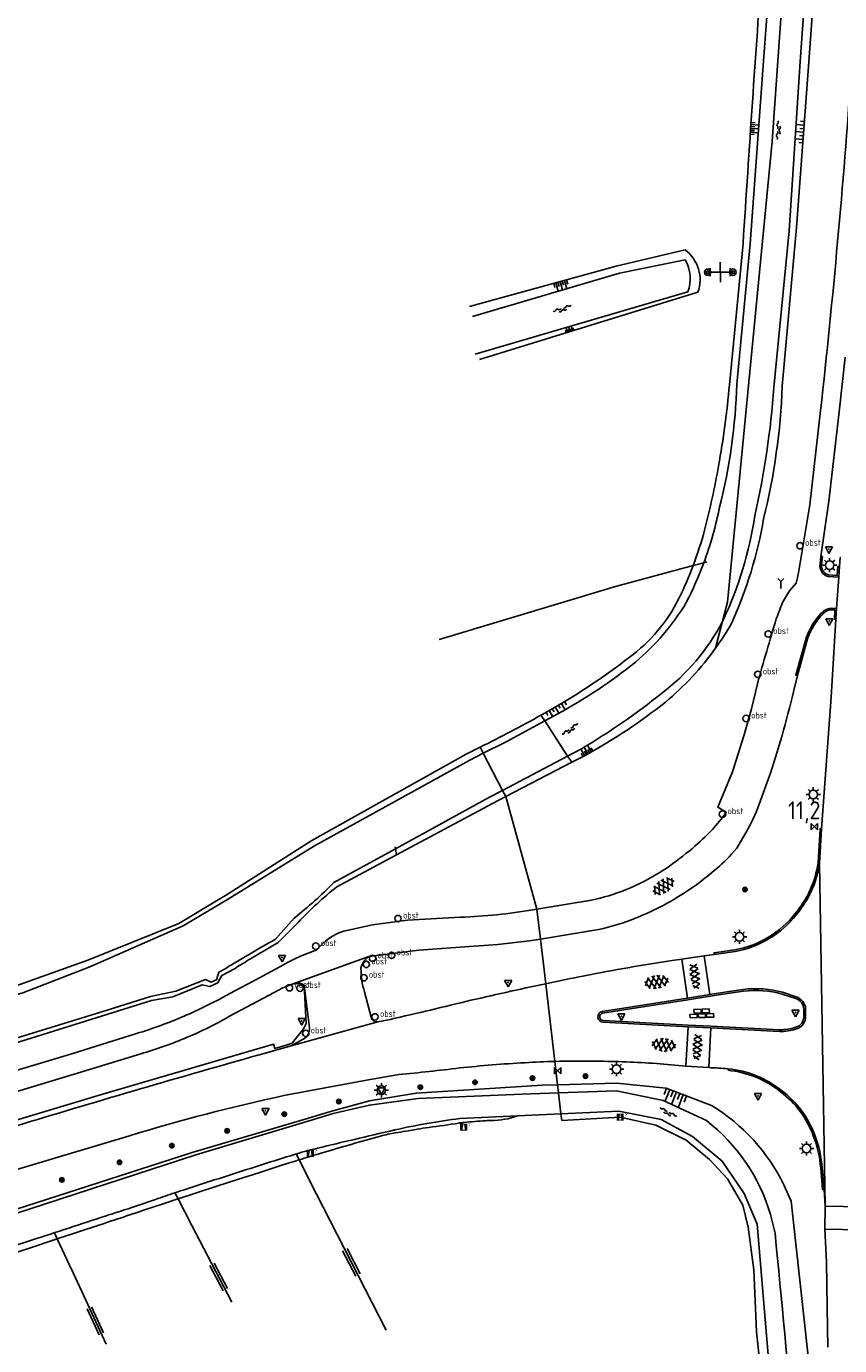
# Model space of a CAD drawing. Extents: x 121149 to 123702, y 457169 to 470031.
# Tile 16 of 87: x 122379 to 122493, y 458731 to 458915. Entities that reach past the tile are written whole.
import ezdxf

# ---------------------------------------------------------------- set-up
doc = ezdxf.new("R2010")
doc.units = 0
doc.header["$LTSCALE"] = 4
doc.layers.get('0').update_dxf_attribs({"color": 8, "linetype": 'CONTINUOUS'})
doc.layers.add('REFERENTIE', color=8, linetype='CONTINUOUS')
doc.styles.add('ISO', font='ISO')
doc.styles.get("Standard").update_dxf_attribs({"font": 'ISO'})

# ---------------------------------------------------------------- blocks, each defined once
blk = doc.blocks.new('kilometerpaal')
at = {"color": 0}
for p, q in [((-0.44, 0.44), (0.44, -0.44)), ((-0.44, -0.44), (-0.44, 0.44)), ((0.44, 0.44), (-0.44, -0.44)), ((0.44, -0.44), (0.44, 0.44))]:
    blk.add_line(p, q, dxfattribs=at)
at = {"color": 0, "style": 'ISO'}
blk.add_attdef('KILOMETERPAAL', (0.59, 0.87), '', height=2.5, dxfattribs=at)
blk = doc.blocks.new('verkeersbord-pl')
at = {"linetype": 'Continuous'}
blk.add_circle((0, 0), 0.03, dxfattribs=at)
blk = doc.blocks.new('verkeersbord')
at = {"color": 0}
for p, q in [((0.5, 0.32), (-0.5, 0.32)), ((-0.5, 0.32), (0, -0.6)), ((0, -0.6), (0.5, 0.32))]:
    blk.add_line(p, q, dxfattribs=at)
blk = doc.blocks.new('water')
at = {"color": 0, "linetype": 'ByBlock', "lineweight": -2}
for centre, start, end in [((-0.01, 0.75), 129.7446, 230.2554), ((-0.32, 1.12), 309.7446, 50.2554), ((-0.32, 0.37), 309.7446, 50.2554), ((0.32, 0.01), 129.7446, 230.2554), ((0, 0.38), 309.7446, 50.2554), ((-0.01, -0.74), 129.7446, 230.2554), ((-0.32, -0.37), 309.7446, 50.2554), ((-0.32, -1.12), 309.7446, 50.2554), ((0, -0.37), 309.7446, 50.2554)]:
    blk.add_arc(centre, 0.244, start, end, dxfattribs=at)
blk = doc.blocks.new('talud')
at = {"color": 0}
for p, q in [((0, 0.75), (0.5, 0.75)), ((0, 0.5), (1, 0.5)), ((0, 0.25), (0.5, 0.25)), ((0, 0), (1, 0)), ((0, -0.25), (0.5, -0.25)), ((0, -0.5), (1, -0.5)), ((0, -0.75), (0.5, -0.75))]:
    blk.add_line(p, q, dxfattribs=at)
blk = doc.blocks.new('lichtmast')
at = {"color": 0}
for p, q in [((-0.6, 0), (-1, 0)), ((-0.71, 0.71), (-0.42, 0.42)), ((0, 0.6), (0, 1)), ((0.42, 0.42), (0.71, 0.71)), ((0.6, 0), (1, 0)), ((-0.42, -0.42), (-0.71, -0.71)), ((0, -0.6), (0, -1)), ((0.42, -0.42), (0.71, -0.71))]:
    blk.add_line(p, q, dxfattribs=at)
blk.add_circle((0, 0), 0.6, dxfattribs=at)
blk = doc.blocks.new('boom')
at = {"color": 0}
for radius in [0.315, 0.225, 0.135]:
    blk.add_circle((0, 0), radius, dxfattribs=at)
blk = doc.blocks.new('obstakel')
at = {"color": 0}
blk.add_circle((0, 0), 0.45, dxfattribs=at)
at = {"color": 0, "style": 'ISO'}
blk.add_attdef('OBSTAKEL', (0.7, 0), '', height=0.9, dxfattribs=at)
blk = doc.blocks.new('asfalt6')
at = {"color": 0, "linetype": 'ByBlock', "lineweight": -2}
for p, q in [((-0.93, 0.18), (0.7, 1.13)), ((-0.89, -0.52), (0.89, 0.52)), ((-0.89, 0.52), (0.89, -0.52)), ((-0.76, 1.01), (0.3, 1.62)), ((-0.7, 1.13), (0.93, 0.18)), ((-0.3, 1.62), (0.76, 1.01)), ((-0.93, -0.18), (0.7, -1.13)), ((-0.76, -1.01), (0.3, -1.62)), ((-0.7, -1.13), (0.93, -0.18)), ((-0.3, -1.62), (0.76, -1.01))]:
    blk.add_line(p, q, dxfattribs=at)
blk = doc.blocks.new('voegsteen4')
at = {"color": 0, "linetype": 'ByBlock', "lineweight": -2}
for p, q in [((-0.08, 1.65), (-0.58, 1.65)), ((-0.58, 1.65), (-0.58, 0.65)), ((-0.08, 0.65), (-0.58, 0.65)), ((-0.58, 0.5), (-0.58, -0.5)), ((-0.58, 0.5), (-0.08, 0.5)), ((-0.08, 0.5), (-0.58, 0.5)), ((-0.08, 1.65), (-0.08, 0.65)), ((-0.08, -0.5), (-0.08, 0.5)), ((0.57, 1.07), (0.08, 1.07)), ((0.08, 1.07), (0.08, 0.08)), ((0.08, 0.08), (0.57, 0.08)), ((0.57, 0.08), (0.57, 1.07)), ((-0.58, -0.65), (-0.58, -1.65)), ((-0.58, -1.65), (-0.08, -1.65)), ((-0.58, -0.5), (-0.08, -0.5)), ((-0.08, -0.5), (-0.58, -0.5)), ((-0.08, -0.65), (-0.58, -0.65)), ((-0.08, -1.65), (-0.08, -0.65)), ((0.57, -0.08), (0.08, -0.08)), ((0.08, -0.08), (0.08, -1.07)), ((0.08, -1.07), (0.57, -1.07)), ((0.57, -1.07), (0.57, -0.08))]:
    blk.add_line(p, q, dxfattribs=at)
blk = doc.blocks.new('grensmarkering')
at = {"linetype": 'ByBlock', "lineweight": -2}
h = blk.add_hatch(color=0, dxfattribs=at)
h.dxf.hatch_style = 1
h.paths.add_polyline_path([(0.5, 0.43, 0.414214), (0.43, 0.5), (-0.43, 0.5, 0.414214), (-0.5, 0.43), (-0.5, -0.43, 0.414214), (-0.43, -0.5), (0.43, -0.5, 0.414214), (0.5, -0.43)])
h.paths.add_polyline_path([(0.14, -0.24), (0.16, -0.24), (0.16, -0.27, -0.083333), (-0.16, -0.27), (-0.16, -0.24), (-0.14, -0.24), (-0.08, 0.22, -0.219912), (-0.05, 0.27, 0.457379), (-0.04, 0.32, -2.245674), (0.04, 0.32, 0.457379), (0.05, 0.27, -0.219912), (0.08, 0.22)], flags=16)
h.paths.add_polyline_path([(0.16, -0.32), (0.16, -0.41, -0.083333), (-0.16, -0.41), (-0.16, -0.32, 0.083333)], flags=16)
at = {"color": 0, "linetype": 'ByBlock', "lineweight": -2}
blk.add_attdef('GRENSMARKERING', (0.6, 0), '', height=0.5, dxfattribs=at)
blk = doc.blocks.new('asfalt4')
at = {"color": 0, "linetype": 'ByBlock', "lineweight": -2}
for p, q in [((-0.63, 0.38), (0.64, 1.04)), ((-0.63, 0.4), (0.66, -0.42)), ((-0.57, -0.3), (0.73, 0.38)), ((-0.53, 1.07), (0.74, 0.27)), ((-0.52, 1.14), (0.54, 1.69)), ((-0.43, 1.75), (0.63, 1.08)), ((-0.56, -0.38), (0.58, -1.1)), ((-0.49, -0.96), (0.67, -0.36)), ((-0.46, -1.19), (0.39, -1.73)), ((-0.34, -1.59), (0.57, -1.11))]:
    blk.add_line(p, q, dxfattribs=at)
blk = doc.blocks.new('wegwijzer')
at = {"color": 0}
for q in [(-0.42, 1.42), (0.42, 1.42), (0, 0)]:
    blk.add_line((0, 1), q, dxfattribs=at)
blk = doc.blocks.new('paal')
at = {"color": 0}
for radius in [0.45, 0.2]:
    blk.add_circle((0, 0), radius, dxfattribs=at)
blk = doc.blocks.new('DRHEK')
at = {"color": 0, "linetype": 'Continuous'}
for p, q in [((1.25, 0), (-1.25, 0)), ((-0.5, 0.7), (0.5, 0.7)), ((-0.5, -0.7), (0.5, -0.7))]:
    blk.add_line(p, q, dxfattribs=at)
blk = doc.blocks.new('GREP')
at = {"color": 0, "linetype": 'Continuous'}
for p, q in [((-0.35, 2), (-0.35, -2)), ((0.35, 2), (0.35, -2))]:
    blk.add_line(p, q, dxfattribs=at)

msp = doc.modelspace()

# ---------------------------------------------------------------- linework, layer by layer
at = {"layer": 'REFERENTIE'}
for points in [[(122494.767, 459007.793), (122494.703, 459004.494), (122494.178, 458987.593), (122493.369, 458969.897), (122490.927, 458938.865), (122488.893, 458910.513), (122487.185, 458887.346), (122485.184, 458865.163)], [(122484.014, 458864.985), (122486.148, 458886.87), (122487.691, 458910.561), (122489.665, 458938.384), (122491.237, 458963.636), (122491.812, 458968.183)], [(122483.768, 458899.362), (122486.741, 458941.813)], [(122483.609, 458924.951), (122482.593, 458911.26), (122480.686, 458885.065), (122478.812, 458865.448)], [(122477.527, 458834.937), (122483.768, 458899.362)], [(122477.774, 458865.346), (122479.69, 458885.124)], [(122441.377, 458876.286), (122461.937, 458881.951), (122471.587, 458884.209)], [(122471.581, 458882.811), (122462.408, 458880.936), (122441.826, 458874.895)], [(122474.734, 458881.083), (122478.273, 458881.094)], [(122442.207, 458869.645), (122471.94, 458878.362)], [(122473.375, 458878.282), (122442.791, 458868.893)], [(122493.973, 458869.197), (122493.162, 458861.563), (122491.706, 458849.057), (122490.575, 458841.331)], [(122487.442, 458839.023), (122489.034, 458848.561), (122490.536, 458861.734)], [(122490.575, 458841.331), (122490.459, 458840.295)], [(122490.575, 458841.331), (122490.794, 458841.307), (122490.677, 458840.265)], [(122493.186, 458839.932), (122493.29, 458841.165), (122493.345, 458841.162)], [(122472.694, 458840.04), (122461.839, 458837.116)], [(122474.192, 458840.444), (122472.694, 458840.04)], [(122474.623, 458840.56), (122474.192, 458840.444)], [(122491.646, 458838.739), (122492.88, 458838.669), (122492.967, 458839.947), (122493.186, 458839.932)], [(122493.085, 458838.437), (122493.186, 458839.932)], [(122461.839, 458837.116), (122437.134, 458829.716)], [(122485.229, 458834.869), (122486.184, 458836.519), (122487.115, 458837.611)], [(122491.61, 458838.521), (122493.085, 458838.437)], [(122492.757, 458834.046), (122493.085, 458838.437)], [(122476.821, 458832.26), (122477.527, 458834.937)], [(122492.685, 458832.563), (122492.465, 458832.574), (122492.527, 458833.836), (122492.082, 458833.855)], [(122492.757, 458834.046), (122492.09, 458834.075)], [(122492.685, 458832.563), (122492.757, 458834.046)], [(122475.853, 458828.515), (122476.821, 458832.26)], [(122476.821, 458832.26), (122476.951, 458832.512)], [(122490.683, 458803.227), (122492.024, 458821.63), (122492.685, 458832.563)], [(122488.412, 458829.555), (122487.068, 458824.713), (122487.285, 458824.676)], [(122488.623, 458829.494), (122487.285, 458824.676)], [(122487.285, 458824.676), (122486.734, 458822.379)], [(122475.388, 458803.119), (122476.837, 458804.836), (122477.309, 458805.534), (122476.149, 458806.272), (122478.215, 458811.178), (122479.78, 458816.243), (122480.848, 458820.032), (122481.694, 458823.526)], [(122451.928, 458818.315), (122451.404, 458819.119)], [(122453.747, 458819.289), (122451.928, 458818.315)], [(122451.928, 458818.315), (122446.513, 458815.415), (122443.326, 458813.794)], [(122455.131, 458813.404), (122451.928, 458818.315)], [(122442.882, 458814.648), (122440.94, 458813.668), (122419.332, 458801.576), (122407.259, 458793.919), (122406.445, 458793.431), (122400.704, 458789.987), (122387.966, 458784.848), (122378.484, 458781.452), (122364.075, 458777.045), (122332.917, 458767.585), (122304.468, 458758.808), (122282.344, 458752.017), (122257.433, 458744.381), (122249.227, 458741.848)], [(122249.604, 458740.53), (122252.504, 458740.994), (122283.408, 458750.874), (122314.839, 458760.877), (122341.736, 458768.999), (122362.248, 458775.463), (122378.86, 458780.278), (122388.272, 458783.931), (122401.332, 458789.646), (122406.726, 458792.882), (122407.521, 458793.359), (122419.689, 458800.828), (122441.441, 458812.835), (122443.326, 458813.794)], [(122443.326, 458813.794), (122442.882, 458814.648)], [(122446.025, 458808.606), (122443.326, 458813.794)], [(122446.025, 458808.606), (122455.131, 458813.404)], [(122455.131, 458813.404), (122457.089, 458814.436)], [(122455.704, 458812.525), (122455.131, 458813.404)], [(122457.765, 458813.597), (122455.704, 458812.525)], [(122455.704, 458812.525), (122446.483, 458807.727)], [(122483.255, 458810.261), (122481.583, 458805.633)], [(122431.043, 458800.431), (122444.189, 458807.638), (122446.025, 458808.606)], [(122446.483, 458807.727), (122444.609, 458806.752), (122431.189, 458799.582)], [(122446.483, 458807.727), (122446.025, 458808.606)], [(122450.844, 458791.983), (122446.483, 458807.727)], [(122479.976, 458802.527), (122478.812, 458800.54), (122478.091, 458799.668)], [(122490.683, 458803.227), (122490.463, 458803.24), (122490.183, 458798.445)], [(122490.402, 458798.423), (122490.683, 458803.227)], [(122422.426, 458795.707), (122431.043, 458800.431)], [(122430.996, 458800.71), (122431.043, 458800.431)], [(122431.043, 458800.431), (122431.189, 458799.582)], [(122431.189, 458799.582), (122422.846, 458795.124)], [(122491.202, 458750.421), (122490.402, 458798.423)], [(122468.603, 458797.488), (122468.948, 458797.683)], [(122450.844, 458791.983), (122458.49, 458793.246)], [(122440.157, 458790.862), (122432.713, 458790.455), (122427.834, 458789.773), (122423.808, 458788.919)], [(122450.844, 458791.983), (122450.281, 458791.89)], [(122451.333, 458787.801), (122450.844, 458791.983)], [(122414.264, 458787.788), (122416.86, 458790.735)], [(122417.445, 458790.174), (122414.56, 458787.27)], [(122459.459, 458789.13), (122451.333, 458787.801)], [(122427.298, 458785.376), (122434.298, 458786.264), (122439.461, 458786.607), (122445.352, 458787.044), (122449.786, 458787.558), (122451.333, 458787.801)], [(122452.065, 458781.557), (122451.333, 458787.801)], [(122416.566, 458781.497), (122427.298, 458785.376)], [(122471.1, 458785), (122474.242, 458785.467)], [(122474.242, 458785.467), (122475.66, 458785.66)], [(122475.044, 458780.045), (122474.242, 458785.467)], [(122478.547, 458786.286), (122475.63, 458785.878), (122475.66, 458785.66)], [(122475.66, 458785.66), (122478.582, 458786.069)], [(121936.548, 458634.624), (121955.512, 458640.797), (121994.1, 458653.303), (122031.541, 458665.621), (122059.677, 458674.99), (122076.189, 458680.214), (122107.608, 458690.51), (122142.533, 458701.491), (122152.585, 458704.578), (122186.059, 458714.857), (122218.306, 458724.882), (122255.351, 458736.393), (122281.422, 458744.376), (122306.33, 458752.026), (122334.488, 458760.459), (122365.766, 458770.204), (122390.662, 458777.835), (122396.74, 458779.753), (122400.303, 458780.504), (122404.433, 458782.127), (122405.244, 458781.786), (122405.966, 458782.111), (122406.306, 458783.158), (122407.273, 458783.705)], [(122408.584, 458783.698), (122406.724, 458782.707), (122406.152, 458781.677), (122405.037, 458781.149), (122403.969, 458781.4), (122399.866, 458779.7), (122396.873, 458779.199), (122365.554, 458769.427), (122345.535, 458763.515), (122306.065, 458751.363), (122259.931, 458737.172), (122226.407, 458726.956), (122185.274, 458714.079), (122152.75, 458704.054), (122150.591, 458703.389), (122107.555, 458689.833), (122076.126, 458679.599), (122031.672, 458665.157), (121994.496, 458652.869), (121955.496, 458640.089), (121937.225, 458634.269), (121936.548, 458634.624)], [(122415.351, 458784.196), (122412.41, 458782.625), (122412.076, 458782.445), (122408.563, 458780.543), (122406.807, 458779.604)], [(122465.049, 458784.049), (122469.784, 458784.803), (122471.1, 458785)], [(122471.927, 458779.541), (122471.1, 458785)], [(122452.07, 458781.51), (122452.065, 458781.557)], [(122453.338, 458770.686), (122452.07, 458781.51)], [(122351.81, 458754.6), (122356.049, 458755.884), (122389.406, 458765.896), (122413.968, 458773.084), (122414.145, 458772.496), (122415.753, 458772.977), (122416.559, 458773.218), (122418.187, 458775.229), (122418.56, 458775.995), (122418.271, 458781.342)], [(122416.566, 458781.497), (122415.263, 458780.965), (122413.356, 458779.949), (122407.808, 458776.993)], [(122418.991, 458775.392), (122418.271, 458781.342)], [(122427.658, 458776.863), (122426.707, 458780.401)], [(122477.787, 458780.22), (122475.083, 458779.798), (122471.966, 458779.294), (122460.018, 458777.426)], [(122471.927, 458779.541), (122475.044, 458780.045)], [(122475.044, 458780.045), (122477.749, 458780.467), (122478.738, 458780.614), (122479.736, 458780.767)], [(122479.769, 458780.519), (122478.776, 458780.366), (122477.787, 458780.22)], [(122487.062, 458779.493), (122485.147, 458780.113)], [(122485.218, 458780.353), (122487.142, 458779.73)], [(122471.927, 458779.541), (122459.972, 458777.672)], [(122488.198, 458776.979), (122488.19, 458777.971)], [(122488.44, 458777.977), (122488.448, 458776.982)], [(122416.442, 458772.875), (122428.58, 458776.216)], [(122429.571, 458776.397), (122428.58, 458776.216)], [(122460.159, 458776.158), (122472.009, 458775.501)], [(122460.16, 458776.408), (122472.022, 458775.751), (122475.174, 458775.61), (122484.802, 458775.125)], [(122393.927, 458774.318), (122385.869, 458771.796), (122349.889, 458761.008)], [(122471.696, 458770.006), (122472.009, 458775.501)], [(122475.162, 458775.36), (122472.009, 458775.501)], [(122474.903, 458769.822), (122475.162, 458775.36)], [(122484.791, 458774.875), (122475.162, 458775.36)], [(122412.989, 458771.891), (122416.442, 458772.875)], [(122416.442, 458772.875), (122418.138, 458773.807)], [(122395.376, 458771.745), (122386.518, 458769.037), (122350.718, 458758.244)], [(122453.339, 458770.674), (122453.338, 458770.686)], [(122453.719, 458767.429), (122453.339, 458770.674)], [(122415.435, 458765.901), (122426.967, 458768.062), (122431.513, 458768.846)], [(122471.696, 458770.006), (122467.554, 458770.397)], [(122471.696, 458770.006), (122474.903, 458769.822)], [(122477.614, 458769.667), (122477.591, 458769.448)], [(122453.719, 458767.429), (122451.597, 458767.376), (122433.914, 458766.254), (122427.411, 458765.181), (122421.923, 458763.675), (122418.846, 458762.759), (122402.587, 458757.92), (122369.138, 458747.186)], [(122475.283, 458764.528), (122468.908, 458766.966), (122461.998, 458767.635), (122453.719, 458767.429)], [(122453.853, 458766.282), (122453.719, 458767.429)], [(122369.27, 458746.598), (122403.109, 458757.64), (122418.959, 458762.387), (122422.318, 458763.393), (122427.399, 458764.588), (122434.208, 458765.487), (122448.768, 458766.103), (122453.853, 458766.282)], [(122474.548, 458762.418), (122468.514, 458765.21), (122461.98, 458766.567), (122453.853, 458766.282)], [(122454.196, 458763.355), (122453.853, 458766.282)], [(122440.05, 458762.69), (122448.134, 458763.07)], [(122448.134, 458763.07), (122454.196, 458763.355)], [(122491.199, 458657.852), (122488.854, 458673.734), (122486.917, 458690.448), (122483.426, 458726.858), (122481.648, 458747.935), (122479.858, 458752.224), (122476.753, 458756.726), (122472.626, 458760.171), (122468.222, 458762.565), (122462.288, 458763.735), (122454.196, 458763.355)], [(122454.307, 458762.404), (122454.196, 458763.355)], [(122462.493, 458762.883), (122454.307, 458762.404)], [(122467.471, 458761.789), (122462.493, 458762.883)], [(122471.719, 458759.666), (122467.471, 458761.789)], [(122353.703, 458748.287), (122364.548, 458751.558), (122393.795, 458760.284)], [(122475.002, 458756.964), (122471.719, 458759.666)], [(122417.572, 458756.916), (122417.18, 458757.7)], [(122420.015, 458758.523), (122420.121, 458758.548)], [(122420.757, 458757.878), (122420.36, 458757.759)], [(122415.259, 458756.208), (122412.04, 458755.164), (122408.047, 458753.868), (122400.61, 458751.451)], [(122419.934, 458752.187), (122417.572, 458756.916)], [(122477.512, 458754.261), (122475.002, 458756.964)], [(122490.557, 458755.74), (122490.8, 458752.75), (122491.019, 458752.768)], [(122490.776, 458755.758), (122491.019, 458752.768)], [(122479.636, 458750.594), (122477.512, 458754.261)], [(122400.61, 458751.451), (122400.172, 458752.306)], [(122419.934, 458752.187), (122429.724, 458733.091)], [(122489.016, 458727.324), (122486.402, 458751.121), (122485.397, 458753.428)], [(122491.019, 458752.768), (122491.202, 458750.421)], [(122400.61, 458751.451), (122399.723, 458751.163), (122399.203, 458750.993)], [(122402.527, 458747.716), (122400.61, 458751.451)], [(122480.409, 458747.506), (122479.636, 458750.594)], [(122491.202, 458750.421), (122491.139, 458747.233)], [(122491.202, 458750.421), (122498.697, 458750.311)], [(122484.169, 458746.663), (122483.532, 458749.281)], [(122383.707, 458745.855), (122383.308, 458746.72)], [(122389.83, 458747.881), (122389.514, 458747.777), (122383.707, 458745.855)], [(122402.527, 458747.716), (122408.126, 458737.029)], [(122481.181, 458741.522), (122480.409, 458747.506)], [(122491.139, 458747.233), (122498.615, 458747.099)], [(122491.139, 458747.233), (122491.375, 458742.664), (122491.451, 458736.274), (122491.534, 458730.716)], [(122383.707, 458745.855), (122379.376, 458744.422)], [(122385.726, 458741.468), (122383.707, 458745.855)], [(122385.693, 458741.634), (122390.54, 458731.139)], [(122481.567, 458732.836), (122481.181, 458741.522)], [(122483.691, 458713.147), (122481.567, 458732.836)]]:
    msp.add_lwpolyline(points, dxfattribs=at)
for points in [[(122479.69, 458885.124, -0.0022012), (122482.395, 458924.65)], [(122490.536, 458861.734, 0.0102185), (122494.828, 458909.109)], [(122471.587, 458884.209, -0.3256647), (122473.375, 458878.282)], [(122471.94, 458878.362, 0.2330739), (122471.581, 458882.811)], [(122476.25, 458853.973, 0.0219761), (122477.774, 458865.346)], [(122478.812, 458865.448, -0.0542176), (122476.408, 458848.222)], [(122481.336, 458847.025, 0.0364182), (122484.014, 458864.985)], [(122485.184, 458865.163, -0.0501897), (122482.57, 458846.594)], [(122474.313, 458845.021, 0.0184385), (122476.25, 458853.973)], [(122476.408, 458848.222, -0.0390639), (122474.192, 458840.444)], [(122476.951, 458832.512, 0.0704868), (122481.336, 458847.025)], [(122482.57, 458846.594, -0.0623909), (122478.129, 458832.057)], [(122472.694, 458840.04, 0.0234285), (122474.313, 458845.021)], [(122470.706, 458835.424, 0.0224681), (122472.694, 458840.04)], [(122474.192, 458840.444, -0.0293378), (122471.747, 458834.884)], [(122487.115, 458837.611, 0.0274598), (122487.442, 458839.023)], [(122490.459, 458840.295, 0.3826103), (122491.61, 458838.521)], [(122490.677, 458840.265, 0.3789309), (122491.646, 458838.739)], [(122463.757, 458827.197, 0.1175527), (122470.706, 458835.424)], [(122471.747, 458834.884, -0.0802114), (122464.635, 458826.536)], [(122484.34, 458832.592, -0.0170941), (122485.229, 458834.869)], [(122490.896, 458833.631, 0.027365), (122490.287, 458832.998)], [(122491.046, 458833.469, 0.0265252), (122490.454, 458832.855)], [(122492.09, 458834.075, 0.1942306), (122490.896, 458833.631)], [(122492.082, 458833.855, 0.1952137), (122491.046, 458833.469)], [(122468.268, 458822.16, 0.1111397), (122476.821, 458832.26)], [(122478.129, 458832.057, -0.0258306), (122475.853, 458828.515)], [(122481.694, 458823.526, -0.0054975), (122484.34, 458832.592)], [(122490.287, 458832.998, 0.1048999), (122488.412, 458829.555)], [(122490.454, 458832.855, 0.1044061), (122488.623, 458829.494)], [(122475.853, 458828.515, -0.0630306), (122468.826, 458820.946)], [(122453.044, 458820.05, 0.0339199), (122463.757, 458827.197)], [(122464.635, 458826.536, -0.0436193), (122453.747, 458819.289)], [(122457.089, 458814.436, 0.0363381), (122468.268, 458822.16)], [(122486.734, 458822.379, -0.0238276), (122483.255, 458810.261)], [(122468.826, 458820.946, -0.0405381), (122457.765, 458813.597)], [(122442.882, 458814.648, 0.013943), (122451.404, 458819.119)], [(122451.404, 458819.119, 0.0033529), (122453.044, 458820.05)], [(122481.583, 458805.633, -0.0255827), (122479.976, 458802.527)], [(122472.591, 458800.467, 0.0262492), (122475.388, 458803.119)], [(122468.948, 458797.683, 0.0119952), (122472.591, 458800.467)], [(122478.091, 458799.668, -0.0501692), (122472.233, 458794.762)], [(122490.183, 458798.445, -0.1410969), (122486.994, 458791.382)], [(122487.165, 458791.243, 0.1411544), (122490.402, 458798.423)], [(122463.232, 458794.694, 0.0491275), (122468.603, 458797.488)], [(122416.86, 458790.735, 0.0290418), (122422.426, 458795.707)], [(122422.846, 458795.124, 0.0368181), (122417.445, 458790.174)], [(122458.49, 458793.246, 0.0426168), (122463.232, 458794.694)], [(122472.233, 458794.762, -0.0522168), (122464.735, 458790.759)], [(122450.281, 458791.89, -0.0327962), (122440.157, 458790.862)], [(122464.735, 458790.759, -0.0418752), (122459.459, 458789.13)], [(122486.994, 458791.382, -0.184222), (122478.547, 458786.286)], [(122478.582, 458786.069, 0.1842838), (122487.165, 458791.243)], [(122423.808, 458788.919, 0.1437941), (122420.032, 458786.276)], [(122410.451, 458785.616, -0.0064441), (122414.264, 458787.788)], [(122414.56, 458787.27, 0.0094343), (122410.743, 458785.046)], [(122407.273, 458783.705, -0.0053184), (122410.451, 458785.616)], [(122420.032, 458786.276, 0.0444806), (122415.351, 458784.196)], [(122426.208, 458783.747, -0.1754632), (122427.298, 458785.376)], [(122410.743, 458785.046, 0.0054557), (122408.584, 458783.698)], [(122426.707, 458780.401, -0.0773786), (122426.208, 458783.747)], [(122455.525, 458782.279, -0.0077745), (122465.049, 458784.049)], [(122416.861, 458781.557, 0.0071724), (122416.566, 458781.497)], [(122417.063, 458781.586, 0.0145516), (122416.861, 458781.557)], [(122417.458, 458781.626, 0.0047582), (122417.063, 458781.586)], [(122417.545, 458781.63, 0.0224162), (122417.458, 458781.626)], [(122417.637, 458781.618, 0.0641309), (122417.545, 458781.63)], [(122417.949, 458781.524, 0.019401), (122417.637, 458781.618)], [(122418.082, 458781.464, 0.0459394), (122417.949, 458781.524)], [(122452.065, 458781.557, 0.0051005), (122440.876, 458779.07)], [(122452.065, 458781.557, -0.0017773), (122455.525, 458782.279)], [(122418.271, 458781.342, 0.0344636), (122418.082, 458781.464)], [(122479.736, 458780.767, -0.0945031), (122485.218, 458780.353)], [(122485.147, 458780.113, 0.094454), (122479.769, 458780.519)], [(122487.142, 458779.73, -0.3070772), (122488.44, 458777.977)], [(122403.782, 458778.071, -0.0128164), (122400.683, 458776.695)], [(122406.807, 458779.604, -0.0127907), (122403.782, 458778.071)], [(122440.876, 458779.07, -0.0061171), (122429.571, 458776.397)], [(122488.19, 458777.971, 0.3057466), (122487.062, 458779.493)], [(122400.683, 458776.695, -0.0132665), (122397.337, 458775.415)], [(122407.808, 458776.993, -0.0142492), (122404.895, 458775.446)], [(122428.58, 458776.216, -0.4199582), (122427.658, 458776.863)], [(122459.972, 458777.672, 0.9174726), (122460.159, 458776.158)], [(122460.018, 458777.426, 0.9213018), (122460.16, 458776.408)], [(122487.082, 458775.463, 0.3374451), (122488.198, 458776.979)], [(122488.448, 458776.982, -0.337033), (122487.158, 458775.225)], [(122397.337, 458775.415, -0.0131557), (122393.927, 458774.318)], [(122404.895, 458775.446, -0.0145255), (122401.898, 458774.068)], [(122418.138, 458773.807, 0.2955301), (122418.991, 458775.392)], [(122487.158, 458775.225, -0.0913196), (122484.791, 458774.875)], [(122484.802, 458775.125, 0.091175), (122487.082, 458775.463)], [(122398.672, 458772.808, -0.014884), (122395.376, 458771.745)], [(122401.898, 458774.068, -0.0148006), (122398.672, 458772.808)], [(122379.772, 458762.215, -0.0051137), (122412.989, 458771.891)], [(122439.999, 458769.767, -0.0128643), (122449.175, 458770.503)], [(122449.175, 458770.503, -0.0084017), (122453.338, 458770.686)], [(122459.146, 458770.71, 0.0113634), (122453.338, 458770.686)], [(122467.554, 458770.397, 0.0148639), (122459.146, 458770.71)], [(122431.513, 458768.846, 0.0076716), (122439.999, 458769.767)], [(122474.903, 458769.822, -0.0114187), (122477.614, 458769.667)], [(122477.591, 458769.448, -0.1427078), (122484.938, 458766.45)], [(122477.614, 458769.667, -0.1428049), (122485.073, 458766.624)], [(122393.795, 458760.284, -0.021307), (122415.435, 458765.901)], [(122484.938, 458766.45, -0.1435493), (122489.515, 458760.285)], [(122485.073, 458766.624, -0.1434542), (122489.721, 458760.363)], [(122448.134, 458763.07, -0.0903407), (122444.449, 458762.433)], [(122485.397, 458753.428, 0.1417936), (122475.283, 458764.528)], [(122352.024, 458753.887, -0.0005025), (122379.772, 458762.215)], [(122430.949, 458761.104, -0.0232952), (122440.05, 458762.69)], [(122435.686, 458761.46, 0.0003534), (122432.469, 458760.915)], [(122439.9, 458762.055, -0.0088057), (122435.686, 458761.46)], [(122440.45, 458762.136, 0.0017796), (122439.9, 458762.055)], [(122440.624, 458762.156, 0.0226889), (122440.45, 458762.136)], [(122443.665, 458762.39, 0.000679), (122440.624, 458762.156)], [(122444.449, 458762.433, 0.0089018), (122443.665, 458762.39)], [(122483.532, 458749.281, 0.1561894), (122474.548, 458762.418)], [(122420.121, 458758.548, -0.0005908), (122425.308, 458759.783)], [(122428.963, 458760.235, 0.0064838), (122420.757, 458757.878)], [(122425.308, 458759.783, -0.0003487), (122430.742, 458761.063)], [(122431.012, 458760.682, 0.0258091), (122428.963, 458760.235)], [(122430.742, 458761.063, -0.0148664), (122430.949, 458761.104)], [(122432.469, 458760.915, 0.0021147), (122431.012, 458760.682)], [(122489.515, 458760.285, -0.0735078), (122490.557, 458755.74)], [(122489.721, 458760.363, -0.0735842), (122490.776, 458755.758)], [(122408.515, 458755.011, -0.0025549), (122417.488, 458757.844)], [(122417.488, 458757.844, -0.0131771), (122419.154, 458758.312)], [(122420.36, 458757.759, 0.0003286), (122417.572, 458756.916)], [(122419.154, 458758.312, -0.0035554), (122420.015, 458758.523)], [(122415.871, 458756.401, 0.0044586), (122415.259, 458756.208)], [(122417.572, 458756.916, 0.0007016), (122415.871, 458756.401)], [(122402.846, 458753.187, -0.0003711), (122408.515, 458755.011)], [(122397.447, 458751.382, -0.0016513), (122400.172, 458752.306)], [(122400.172, 458752.306, -0.001158), (122401.728, 458752.822)], [(122401.728, 458752.822, -0.0024249), (122402.846, 458753.187)], [(122396.958, 458750.252, -0.000463), (122389.83, 458747.881)], [(122393.061, 458749.904, 0.0031425), (122397.447, 458751.382)], [(122399.203, 458750.993, 0.002141), (122396.958, 458750.252)], [(122380.809, 458745.904, -0.0000881), (122391.067, 458749.251)], [(122391.067, 458749.251, 0.0004529), (122393.061, 458749.904)], [(122489.456, 458690.238, 0.0017189), (122484.169, 458746.663)], [(122371.689, 458742.904, -0.0011196), (122380.809, 458745.904)], [(122379.376, 458744.422, -0.0042901), (122372.427, 458742.188)]]:
    msp.add_lwpolyline(points, format="xyb", dxfattribs=at)

# ---------------------------------------------------------------- block references
at = {"layer": 'REFERENTIE', "linetype": 'Continuous'}
for name, p, xscale, yscale, rotation in [('talud', (122480.767, 458901.209), 1.091444, 1.091444, 356.1649735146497), ('talud', (122488.167, 458900.671), 1.118202, 2, 175.7938913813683), ('DRHEK', (122476.503, 458881.088), 1.118202, 2, 270.2291818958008), ('talud', (122454.078, 458879.786), 1.24262, 1.24262, 285.4007033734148), ('talud', (122455.473, 458872.786), 0.718672, 0.718672, 107.0734216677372), ('talud', (122453.409, 458820.279), 1.03084, 2, 299.7241944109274), ('talud', (122457.965, 458813.735), 1.050762, 1.050762, 118.662681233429), ('talud', (122470.362, 458766.41), 1.86946, 2, 249.0923412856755)]:
    msp.add_blockref(name, p, dxfattribs=dict(at, xscale=xscale, yscale=yscale, rotation=rotation))
for name, p, rotation in [('water', (122484.651, 458900.956), 356.905941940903), ('water', (122454.421, 458875.903), 288.5979777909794), ('water', (122455.536, 458817.097), 305.4378014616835), ('asfalt6', (122468.552, 458795.189), 303.7059565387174), ('asfalt4', (122472.915, 458782.55), 8.567589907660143), ('asfalt6', (122467.584, 458781.804), 278.3408668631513), ('voegsteen4', (122473.905, 458777.411), 92.23563689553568), ('asfalt4', (122473.246, 458772.666), 356.7311470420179), ('asfalt6', (122468.592, 458772.992), 263.9699911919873), ('water', (122469.156, 458763.499), 243.1274610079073), ('GREP', (122424.866, 458742.567), 27.12876605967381), ('GREP', (122406.3, 458740.515), 27.64114231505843), ('GREP', (122389.033, 458734.403), 24.77113890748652)]:
    msp.add_blockref(name, p, dxfattribs=dict(at, rotation=rotation))
for name, p in [('paal', (122474.734, 458881.083)), ('paal', (122478.273, 458881.094)), ('verkeersbord', (122491.712, 458842.344)), ('lichtmast', (122491.809, 458840.106)), ('verkeersbord-pl', (122491.712, 458842.344)), ('wegwijzer', (122484.955, 458836.824)), ('verkeersbord', (122491.751, 458832.281)), ('verkeersbord-pl', (122491.751, 458832.281)), ('lichtmast', (122489.519, 458808.028)), ('boom', (122479.956, 458794.735)), ('lichtmast', (122479.201, 458788.115)), ('verkeersbord', (122415.161, 458785.205)), ('verkeersbord-pl', (122415.161, 458785.205)), ('verkeersbord', (122446.804, 458781.706)), ('verkeersbord-pl', (122446.804, 458781.706)), ('verkeersbord', (122487.035, 458777.532)), ('verkeersbord', (122417.915, 458776.346)), ('verkeersbord-pl', (122417.915, 458776.346)), ('verkeersbord', (122462.658, 458777.01)), ('verkeersbord-pl', (122462.658, 458777.01)), ('verkeersbord-pl', (122487.035, 458777.532)), ('lichtmast', (122461.985, 458769.604)), ('boom', (122450.207, 458768.341)), ('kilometerpaal', (122453.75, 458769.41)), ('boom', (122457.631, 458768.633)), ('lichtmast', (122429.059, 458766.652)), ('verkeersbord', (122429.059, 458766.652)), ('boom', (122434.512, 458767.07)), ('boom', (122442.178, 458767.76)), ('boom', (122423.112, 458765.085)), ('verkeersbord', (122481.788, 458765.864)), ('verkeersbord-pl', (122481.788, 458765.864)), ('verkeersbord', (122412.84, 458763.777)), ('verkeersbord-pl', (122412.84, 458763.777)), ('boom', (122415.473, 458763.297)), ('boom', (122407.473, 458760.982)), ('lichtmast', (122488.577, 458758.504)), ('boom', (122399.729, 458758.894)), ('boom', (122392.423, 458756.569)), ('boom', (122384.351, 458754.111))]:
    msp.add_blockref(name, p, dxfattribs=at)
for name, p, values in [('obstakel', (122487.66, 458842.821), {'OBSTAKEL': 'obst'}), ('obstakel', (122483.209, 458830.475), {'OBSTAKEL': 'obst'}), ('obstakel', (122481.746, 458824.832), {'OBSTAKEL': 'obst'}), ('obstakel', (122480.126, 458818.657), {'OBSTAKEL': 'obst'}), ('obstakel', (122476.811, 458805.273), {'OBSTAKEL': 'obst'}), ('obstakel', (122431.393, 458790.671), {'OBSTAKEL': 'obst'}), ('obstakel', (122419.886, 458786.811), {'OBSTAKEL': 'obst'}), ('obstakel', (122426.963, 458784.26), {'OBSTAKEL': 'obst'}), ('obstakel', (122427.829, 458785.11), {'OBSTAKEL': 'obst'}), ('obstakel', (122430.497, 458785.527), {'OBSTAKEL': 'obst'}), ('obstakel', (122426.617, 458782.393), {'OBSTAKEL': 'obst'}), ('obstakel', (122416.194, 458780.993), {'OBSTAKEL': 'obst'}), ('obstakel', (122417.678, 458780.938), {'OBSTAKEL': 'obst'}), ('obstakel', (122428.17, 458776.914), {'OBSTAKEL': 'obst'}), ('obstakel', (122418.48, 458774.608), {'OBSTAKEL': 'obst'}), ('grensmarkering', (122462.493, 458762.883), {'GRENSMARKERING': '?'}), ('grensmarkering', (122440.58, 458761.493), {'GRENSMARKERING': '?'}), ('grensmarkering', (122419.114, 458757.829), {'GRENSMARKERING': '?'})]:
    msp.add_blockref(name, p, dxfattribs=at).add_auto_attribs(values)
ref = msp.add_blockref('kilometerpaal', (122489.648, 458803.532), dxfattribs=at)
ref.add_attrib('KILOMETERPAAL', '11,2', (122485.972, 458804.568), dxfattribs={"layer": '0', "color": 0, "height": 2.5, "style": 'ISO'})

doc.saveas('drawing.dxf')
